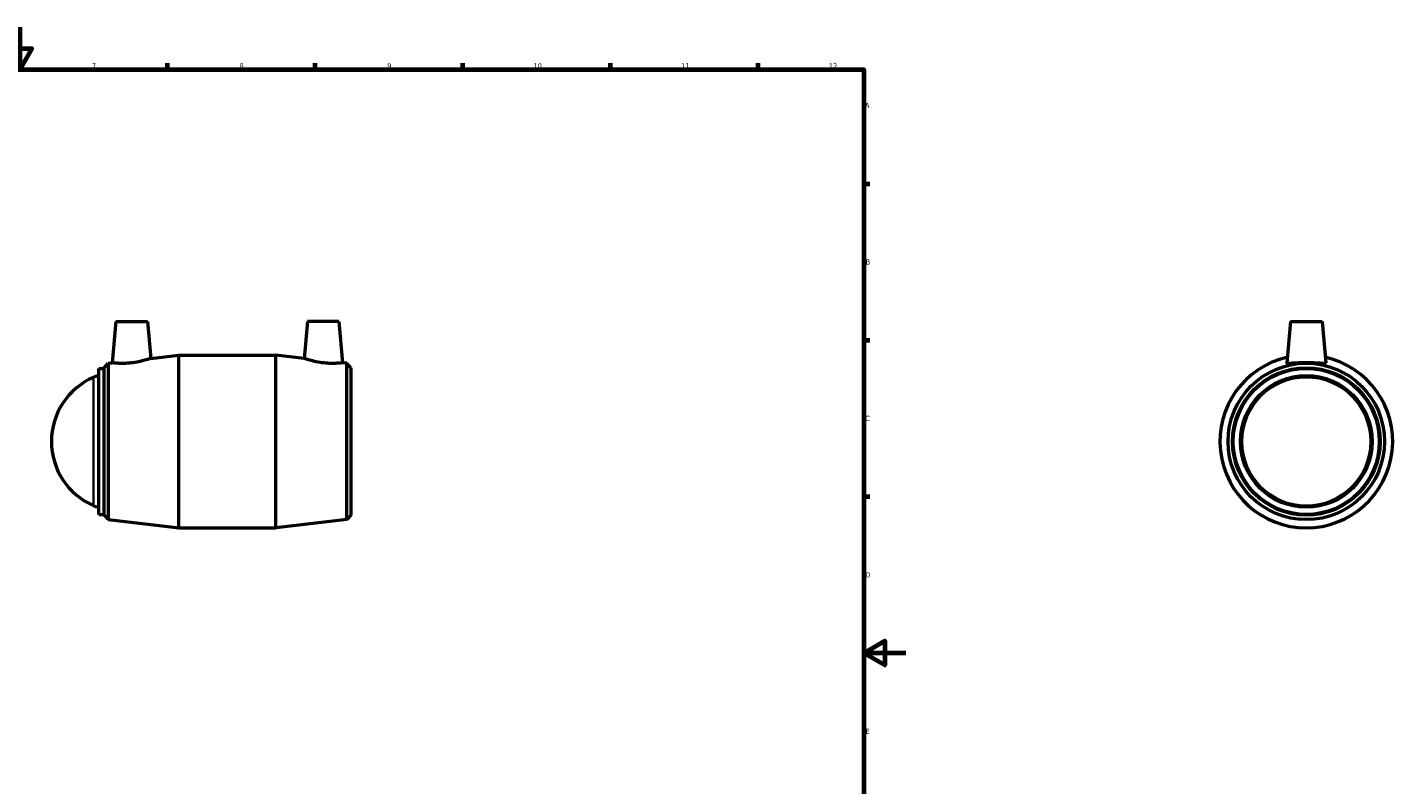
# Model space of a CAD drawing. Header units: millimetres. Extents: x -73 to 1237, y -125 to 1632.
# Tile 3 of 6: x 424 to 1072, y 235 to 594. Entities that reach past the tile are written whole.
import ezdxf

# ---------------------------------------------------------------- set-up
doc = ezdxf.new("R2010")
doc.units = ezdxf.units.MM
for name, color, linetype, lineweight in [('Border (ISO)', 7, 'Continuous', 70), ('Visible (ISO)', 7, 'Continuous', 50), ('Visible Narrow (ISO)', 7, 'Continuous', 35)]:
    doc.layers.add(name, color=color, linetype=linetype, lineweight=lineweight)
doc.styles.add('Note Text (ISO)', font='tahoma.ttf')

# ---------------------------------------------------------------- blocks, each defined once
blk = doc.blocks.new('Borders Default Border')
at = {"layer": 'Border (ISO)'}
for p, q in [((490.58, 574), (490.58, 576.9)), ((560.67, 574), (560.67, 576.9)), ((630.75, 574), (630.75, 576.9)), ((700.83, 574), (700.83, 576.9)), ((770.92, 574), (770.92, 576.9)), ((821, 519.75), (823.9, 519.75)), ((821, 445.5), (823.9, 445.5)), ((821, 371.25), (823.9, 371.25))]:
    blk.add_line(p, q, dxfattribs=at)
at = {"layer": 'Border (ISO)', "flags": 128}
for points in [[(420.5, 594), (420.5, 574), (414.73, 584), (426.27, 584), (420.5, 574)], [(20, 20), (20, 574), (821, 574), (821, 20), (20, 20)], [(841, 297), (821, 297), (831, 302.77), (831, 291.23), (821, 297)]]:
    blk.add_lwpolyline(points, dxfattribs=at)
at = {"layer": 'Border (ISO)', "color": 232, "true_color": 0xca0064, "char_height": 2.5, "attachment_point": 7, "style": 'Note Text (ISO)'}
for s, insert in [('7', (454.77, 574.4)), ('8', (524.81, 574.34)), ('9', (594.88, 574.35)), ('10', (664.29, 574.35)), ('11', (734.37, 574.4)), ('12', (804.46, 574.4)), ('A', (821.59, 555.62)), ('B', (821.89, 481.37)), ('C', (821.73, 407.08)), ('D', (821.73, 332.88)), ('E', (821.94, 258.63))]:
    blk.add_mtext(s, dxfattribs=dict(at, insert=insert))

msp = doc.modelspace()

# ---------------------------------------------------------------- linework, layer by layer
at = {"layer": 'Visible (ISO)'}
for p, q in [((466.091, 454.427), (464.372, 434.771)), ((466.091, 454.427), (481.091, 454.427)), ((481.091, 454.427), (482.626, 436.879)), ((556.971, 454.427), (555.436, 436.879)), ((571.971, 454.427), (556.971, 454.427)), ((571.971, 454.427), (573.691, 434.771)), ((1023.464, 454.427), (1021.739, 434.711)), ((1023.464, 454.427), (1038.464, 454.427)), ((1038.464, 454.427), (1040.189, 434.711)), ((460.531, 432.437), (462.409, 434.544)), ((462.409, 434.544), (464.372, 434.771)), ((462.409, 434.544), (462.409, 360.311)), ((482.626, 436.879), (496.031, 438.427)), ((496.031, 356.427), (496.031, 438.427)), ((496.031, 438.427), (542.031, 438.427)), ((542.031, 356.427), (542.031, 438.427)), ((555.436, 436.879), (542.031, 438.427)), ((575.654, 434.544), (573.691, 434.771)), ((575.654, 360.311), (575.654, 434.544)), ((577.531, 432.437), (575.654, 434.544)), ((457.975, 362.777), (457.975, 432.077)), ((457.975, 432.077), (460.531, 432.077)), ((460.531, 362.417), (460.531, 432.437)), ((577.531, 432.437), (577.531, 362.417)), ((457.975, 362.777), (460.531, 362.777)), ((460.531, 362.417), (462.409, 360.311)), ((462.409, 360.311), (496.031, 356.427)), ((496.031, 356.427), (542.031, 356.427)), ((575.654, 360.311), (542.031, 356.427)), ((577.531, 362.417), (575.654, 360.311))]:
    msp.add_line(p, q, dxfattribs=at)
for radius in [37.117, 35.01, 34.65, 31.241]:
    msp.add_circle((1030.964, 397.427), radius, dxfattribs=at)
for centre, radius, start, end in [((1030.964, 397.427), 41, 102.661838, 77.338162), ((468.754, 397.427), 33.223, 113.663903, 246.336097), ((460.531, 416.191), 12.736, 101.577043, 113.663903), ((460.531, 378.664), 12.736, 246.336097, 258.422957)]:
    msp.add_arc(centre, radius, start, end, dxfattribs=at)
for points, knots in [([(473.245, 434.671), (472.123, 434.545), (470.927, 434.469), (468.736, 434.431), (467.74, 434.466), (466.171, 434.565), (465.491, 434.635), (464.592, 434.739), (464.372, 434.771), (464.372, 434.771)], [0, 0, 0, 0, 0.3388186, 0.3388186, 0.6776372, 0.6776372, 1.0185004, 1.0185004, 1.3593635, 1.3593635, 1.3593635, 1.3593635]), ([(482.626, 436.879), (482.626, 436.879), (482.39, 436.794), (481.44, 436.476), (480.728, 436.246), (479.078, 435.773), (478.023, 435.497), (475.704, 435.011), (474.438, 434.805), (473.245, 434.671)], [4.1457495, 4.1457495, 4.1457495, 4.1457495, 4.4988557, 4.4988557, 4.851962, 4.851962, 5.2123669, 5.2123669, 5.5727719, 5.5727719, 5.5727719, 5.5727719]), ([(564.818, 434.671), (563.624, 434.805), (562.359, 435.011), (560.039, 435.497), (558.984, 435.773), (557.334, 436.246), (556.622, 436.476), (555.673, 436.794), (555.436, 436.879), (555.436, 436.879)], [0, 0, 0, 0, 0.3604049, 0.3604049, 0.7208099, 0.7208099, 1.0739161, 1.0739161, 1.4270224, 1.4270224, 1.4270224, 1.4270224]), ([(573.691, 434.771), (573.691, 434.771), (573.471, 434.739), (572.571, 434.635), (571.892, 434.565), (570.322, 434.466), (569.326, 434.431), (567.135, 434.469), (565.94, 434.545), (564.818, 434.671)], [4.2134083, 4.2134083, 4.2134083, 4.2134083, 4.5542715, 4.5542715, 4.8951347, 4.8951347, 5.2339533, 5.2339533, 5.5727719, 5.5727719, 5.5727719, 5.5727719]), ([(1040.186, 434.671), (1040.155, 434.545), (1039.899, 434.469), (1038.927, 434.431), (1038.212, 434.466), (1036.581, 434.565), (1035.554, 434.635), (1033.313, 434.739), (1032.1, 434.771), (1029.828, 434.771), (1028.614, 434.739), (1026.373, 434.635), (1025.346, 434.565), (1023.716, 434.466), (1023, 434.431), (1022.029, 434.469), (1021.773, 434.545), (1021.739, 434.684), (1021.738, 434.697), (1021.739, 434.712)], [0, 0, 0, 0, 0.3388186, 0.3388186, 0.6776372, 0.6776372, 1.0185004, 1.0185004, 1.3593635, 1.3593635, 1.7002267, 1.7002267, 2.0410899, 2.0410899, 2.3799085, 2.3799085, 2.7187271, 2.7187271, 2.7534205, 2.7534205, 2.7534205, 2.7534205])]:
    msp.add_open_spline(points, degree=3, knots=knots, dxfattribs=at)
msp.add_open_spline([(1040.188, 434.712), (1040.19, 434.697), (1040.189, 434.684), (1040.186, 434.671)], degree=3, dxfattribs=at)
at = {"layer": 'Visible Narrow (ISO)'}
msp.add_line((455.419, 367.373), (455.419, 427.482), dxfattribs=at)
msp.add_circle((1030.964, 397.427), 30.429, dxfattribs=at)

# ---------------------------------------------------------------- block references
msp.add_blockref('Borders Default Border', (0, 0))

doc.saveas('drawing.dxf')
